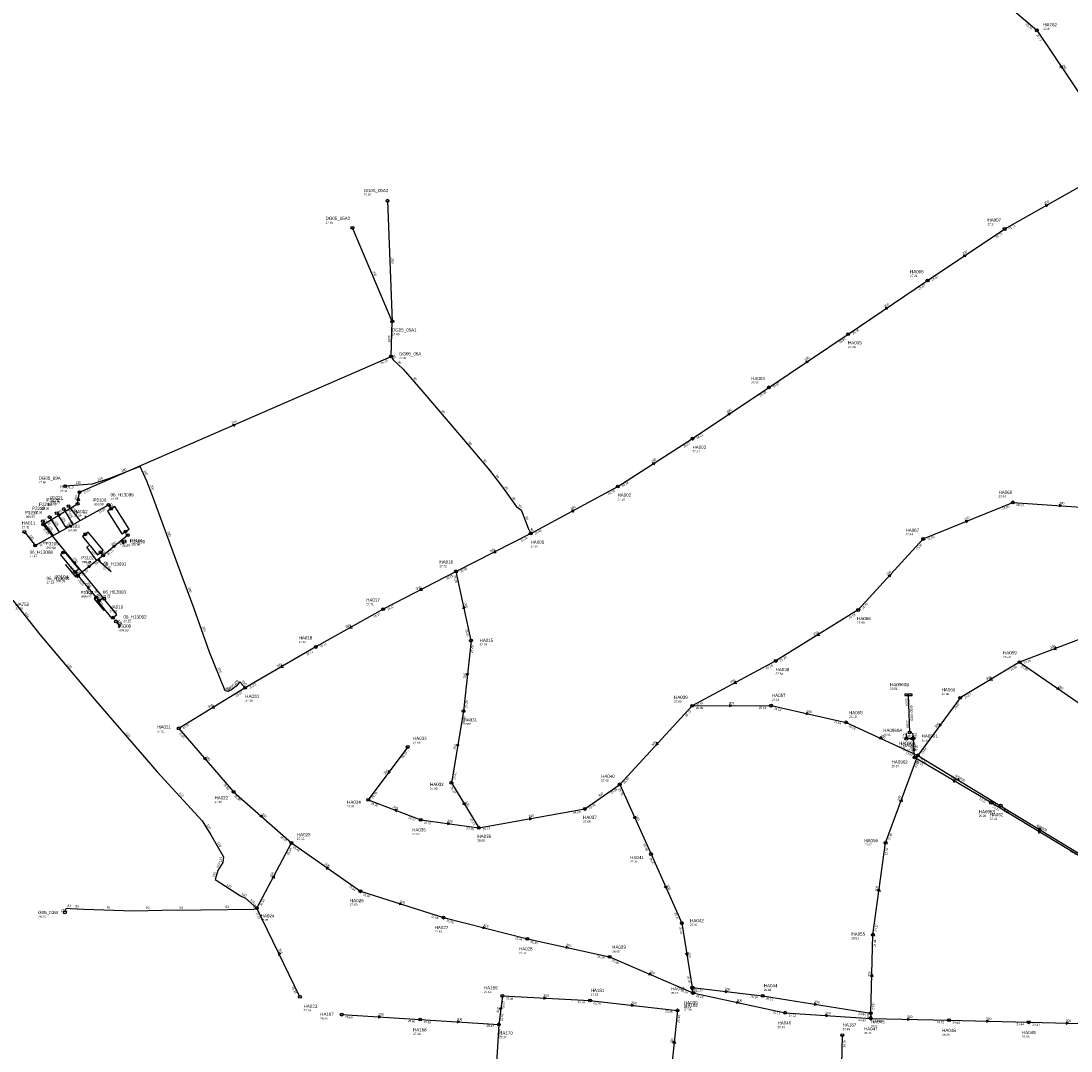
# Model space of a CAD drawing. Header units: metres. Extents: x 179992 to 198392, y 351761 to 369438.
# Tile 103 of 194: x 193914 to 194499, y 360953 to 361528. Entities that reach past the tile are written whole.
import ezdxf

# ---------------------------------------------------------------- set-up
doc = ezdxf.new("R2010")
doc.units = ezdxf.units.M

msp = doc.modelspace()

# ---------------------------------------------------------------- linework, layer by layer
at = {"layer": 'B-WE-RI-GWA-POMPPUT'}
msp.add_circle((194119.92, 361340.58), 0.8, dxfattribs=at)
at = {"layer": 'B-WE-RI-GWA-RIOOLLEIDING', "linetype": 'Continuous'}
for points in [[(194441.42, 361555.37), (194479.92, 361522.42)], [(194479.92, 361522.42), (194508.3, 361480.08)], [(193946.25, 361264.87), (194119.92, 361340.58)], [(193945.22, 361258.44), (193946.25, 361264.87)], [(193926.01, 361246.9), (193945.22, 361258.44)], [(193959.98, 361205.52), (193926.01, 361246.9)]]:
    msp.add_lwpolyline(points, dxfattribs=at)
at = {"layer": 'B-WE-RI-GWA-RIOOLLEIDING_BETON_1000', "linetype": 'Continuous'}
msp.add_lwpolyline([(194119.92, 361340.58), (194120.634, 361360.145)], dxfattribs=at)
at = {"layer": 'B-WE-RI-GWA-RIOOLLEIDING_BETON_300', "linetype": 'Continuous'}
for points in [[(194462.02, 361411.65), (194510.11, 361438.9)], [(194117.963, 361427.392), (194120.634, 361360.145)], [(194120.634, 361360.145), (194098.365, 361412.273)], [(194419.04, 361382.93), (194462.02, 361411.65)], [(194374.71, 361353.02), (194419.04, 361382.93)], [(194330.49, 361323.34), (194374.71, 361353.02)], [(194287.96, 361294.78), (194330.49, 361323.34)], [(194246.33, 361268.09), (194287.96, 361294.78)], [(194197.75, 361241.86), (194246.33, 361268.09)], [(194416.58, 361238.82), (194466.49, 361259.21)], [(194466.49, 361259.21), (194520.95, 361255.5)], [(194197.75, 361241.86), (194156.18, 361220.75)], [(194380.38, 361199.21), (194416.58, 361238.82)], [(194156.18, 361220.75), (194115.54, 361199.64)], [(194164.49, 361182.16), (194156.18, 361220.75)], [(194115.54, 361199.64), (194077.98, 361178.61)], [(194380.38, 361199.21), (194334.37, 361170.81)], [(194508.36, 361184.69), (194470.32, 361170.09)], [(194164.49, 361182.16), (194160.33, 361142.75)], [(194077.98, 361178.61), (194038.6, 361155.84)], [(194334.37, 361170.81), (194287.78, 361145.79)], [(194470.32, 361170.09), (194437.19, 361150.21)], [(194470.32, 361170.09), (194514.77, 361139.45)], [(194038.6, 361155.84), (194001.57, 361133.19)], [(194437.19, 361150.21), (194413.56, 361118.13)], [(194287.78, 361145.79), (194247.39, 361101.98)], [(194287.78, 361145.79), (194331.72, 361145.89)], [(194331.72, 361145.89), (194373.65, 361136.54)], [(194160.33, 361142.75), (194153.58, 361102.89)], [(194001.57, 361133.19), (194032.16, 361097.85)], [(194373.65, 361136.54), (194413.56, 361118.13)], [(194129.23, 361122.86), (194107.24, 361093.37)], [(194395.59, 361069.41), (194413.56, 361118.13)], [(194153.58, 361102.89), (194168.83, 361077.78)], [(194032.16, 361097.85), (194064.42, 361069.32)], [(194227.97, 361088.29), (194247.39, 361101.98)], [(194247.39, 361101.98), (194264.86, 361063.14)], [(194107.24, 361093.37), (194136.47, 361082.2)], [(194168.83, 361077.78), (194227.97, 361088.29)], [(194136.47, 361082.2), (194168.83, 361077.78)], [(194045.11, 361032.95), (194064.42, 361069.32)], [(194064.42, 361069.32), (194102.81, 361042.37)], [(194388.55, 361018.12), (194395.59, 361069.41)], [(194264.86, 361063.14), (194282.03, 361024.63)], [(194102.81, 361042.37), (194149.15, 361027.69)], [(194069.14, 360983.54), (194045.11, 361032.95)], [(194149.15, 361027.69), (194195.94, 361015.85)], [(194282.03, 361024.63), (194287.84, 360988.65)], [(194195.94, 361015.85), (194241.73, 361005.79)], [(194387.37, 360974.36), (194388.55, 361018.12)], [(194241.73, 361005.79), (194288.23, 360985.68)], [(194287.84, 360988.65), (194288.23, 360985.68)], [(194287.84, 360988.65), (194327.02, 360984.06)], [(194288.23, 360985.68), (194339.65, 360974.63)], [(194181.97, 360983.99), (194180.03, 360968.17)], [(194181.97, 360983.99), (194230.8, 360981.46)], [(194230.8, 360981.46), (194279.61, 360975.96)], [(194327.02, 360984.06), (194387.37, 360974.36)], [(194279.61, 360975.96), (194276.14, 360942.05)], [(194339.65, 360974.63), (194387.36, 360971.38)], [(194387.37, 360974.36), (194387.36, 360971.38)], [(194092.43, 360973.61), (194136.13, 360970.87)], [(194136.13, 360970.87), (194180.03, 360968.17)], [(194180.03, 360968.17), (194177.86, 360931.33)], [(194387.36, 360971.38), (194430.89, 360970.5)], [(194430.89, 360970.5), (194475.39, 360969.31)], [(194475.39, 360969.31), (194519.79, 360968.32)], [(194371.47, 360962.15), (194370.86, 360936.99)]]:
    msp.add_lwpolyline(points, dxfattribs=at)
at = {"layer": 'B-WE-RI-GWA-RIOOLLEIDING_BETON_600', "linetype": 'Continuous'}
for points in [[(194413.56, 361118.13), (194459.74, 361090.1)], [(194459.74, 361090.1), (194504.93, 361062.53)]]:
    msp.add_lwpolyline(points, dxfattribs=at)
at = {"layer": 'B-WE-RI-GWA-RIOOLPUT_INSPECTIEPUT'}
for centre in [(194479.92, 361522.42), (194117.96, 361427.39), (194098.36, 361412.27), (194462.02, 361411.65), (194419.04, 361382.93), (194120.63, 361360.15), (194374.71, 361353.02), (194330.49, 361323.34), (194287.96, 361294.78), (194246.33, 361268.09), (193946.25, 361264.87), (193945.22, 361258.44), (194466.49, 361259.21), (193926.01, 361246.9), (194416.58, 361238.82), (194156.18, 361220.75), (193959.98, 361205.52), (194115.54, 361199.64), (194380.38, 361199.21), (194077.98, 361178.61), (194164.49, 361182.16), (194334.37, 361170.81), (194470.32, 361170.09), (194038.6, 361155.84), (194437.19, 361150.21), (194287.78, 361145.79), (194331.72, 361145.89), (194160.33, 361142.75), (194001.57, 361133.19), (194373.65, 361136.54), (194129.23, 361122.86), (194413.56, 361118.13), (194153.58, 361102.89), (194247.39, 361101.98), (194032.16, 361097.85), (194107.24, 361093.37), (194227.97, 361088.29), (194459.74, 361090.1), (194136.47, 361082.2), (194168.83, 361077.78), (194064.42, 361069.32), (194395.59, 361069.41), (194264.86, 361063.14), (194102.81, 361042.37), (194149.15, 361027.69), (194282.03, 361024.63), (194195.94, 361015.85), (194388.55, 361018.12), (194241.73, 361005.79), (194287.84, 360988.65), (194288.23, 360985.68), (194069.14, 360983.54), (194181.97, 360983.99), (194230.8, 360981.46), (194327.02, 360984.06), (194092.43, 360973.61), (194279.61, 360975.96), (194339.65, 360974.63), (194387.37, 360974.36), (194136.13, 360970.87), (194180.03, 360968.17), (194387.36, 360971.38), (194430.89, 360970.5), (194475.39, 360969.31), (194371.47, 360962.15)]:
    msp.add_circle(centre, 0.8, dxfattribs=at)
at = {"layer": 'B-WE-RI-GWA_STROMINGSRICHTING'}
for points in [[(194493.91, 361502.85), (194494.11, 361501.25), (194492.71, 361502.05)], [(194484.46, 361425.19), (194486.07, 361425.28), (194485.17, 361423.94)], [(194438.93, 361397.09), (194440.53, 361397.29), (194439.73, 361395.89)], [(194395.28, 361367.77), (194396.88, 361367.97), (194396.08, 361366.57)], [(194351, 361337.98), (194352.6, 361338.18), (194351.81, 361336.78)], [(194307.63, 361308.85), (194309.22, 361309.06), (194308.43, 361307.66)], [(194031.48, 361302.81), (194033.09, 361302.72), (194032.05, 361301.49)], [(194265.54, 361281.26), (194267.14, 361281.44), (194266.32, 361280.05)], [(193944.72, 361260.24), (193945.73, 361261.66), (193946.26, 361259.99)], [(194220.43, 361254.92), (194222.04, 361254.97), (194221.11, 361253.66)], [(194492.33, 361258.17), (194493.72, 361257.35), (194492.23, 361256.73)], [(193934.01, 361252.55), (193935.61, 361252.67), (193934.75, 361251.31)], [(194439.93, 361249.14), (194441.53, 361249.02), (194440.47, 361247.8)], [(194177.92, 361232.6), (194176.96, 361231.3), (194178.57, 361231.32)], [(193944.47, 361225.55), (193942.99, 361226.21), (193943.35, 361224.64)], [(194396.98, 361218.44), (194398.48, 361219.02), (194398.04, 361217.47)], [(194136.81, 361211.5), (194135.86, 361210.2), (194137.47, 361210.22)], [(194161.34, 361200.2), (194160.33, 361201.45), (194159.93, 361199.9)], [(194097.66, 361190.46), (194096.76, 361189.12), (194098.37, 361189.2)], [(194358.22, 361186.38), (194357.38, 361185.01), (194358.98, 361185.15)], [(194490.43, 361178.58), (194489.34, 361177.39), (194490.94, 361177.23)], [(194059.18, 361168.57), (194058.29, 361167.22), (194059.9, 361167.32)], [(194161.85, 361163.96), (194162.41, 361162.45), (194163.28, 361163.81)], [(194454.62, 361161.51), (194453.76, 361160.15), (194455.36, 361160.27)], [(194312, 361159.62), (194311.08, 361158.3), (194312.68, 361158.35)], [(194491.77, 361156.18), (194492.54, 361154.77), (194490.95, 361154.99)], [(194020.94, 361145.88), (194020.09, 361144.52), (194021.69, 361144.65)], [(194308.31, 361146.56), (194309.75, 361145.84), (194308.31, 361145.12)], [(194351.44, 361142.23), (194352.68, 361141.21), (194351.12, 361140.83)], [(194425.65, 361135.76), (194425.38, 361134.17), (194426.81, 361134.9)], [(194392.6, 361128.59), (194393.6, 361127.33), (194392, 361127.28)], [(194156.49, 361124.36), (194156.95, 361122.82), (194157.91, 361124.12)], [(194268.03, 361125.43), (194267.59, 361123.89), (194269.09, 361124.46)], [(194016.47, 361117.08), (194016.86, 361115.52), (194015.38, 361116.14)], [(194118.52, 361109.7), (194118.23, 361108.11), (194119.67, 361108.84)], [(194435.79, 361105.48), (194436.65, 361104.11), (194435.05, 361104.25)], [(194161.07, 361091.94), (194161.2, 361090.34), (194159.84, 361091.19)], [(194403.4, 361092.67), (194404.58, 361093.77), (194404.75, 361092.17)], [(194047.69, 361085.08), (194048.29, 361083.58), (194046.73, 361084)], [(194123.46, 361087.94), (194121.85, 361087.79), (194122.94, 361086.6)], [(194151.32, 361080.9), (194152.65, 361079.99), (194151.13, 361079.47)], [(194196.86, 361083.49), (194198.4, 361083.04), (194197.11, 361082.07)], [(194256.19, 361084.17), (194256.12, 361082.56), (194254.88, 361083.58)], [(194481.48, 361077.68), (194482.33, 361076.32), (194480.73, 361076.45)], [(194085.21, 361055.61), (194083.61, 361055.84), (194084.38, 361054.43)], [(194053.45, 361050.2), (194054.77, 361051.14), (194054.73, 361049.53)], [(194273.52, 361045.49), (194273.45, 361043.89), (194272.2, 361044.91)], [(194391.16, 361042.44), (194392.07, 361043.77), (194392.59, 361042.24)], [(194124.82, 361036.15), (194125.98, 361035.03), (194124.39, 361034.78)], [(194171.33, 361022.82), (194172.54, 361021.77), (194170.97, 361021.43)], [(194217.58, 361011.83), (194218.84, 361010.82), (194217.27, 361010.43)], [(194058.4, 361007.26), (194057.12, 361008.24), (194057.11, 361006.64)], [(194285.42, 361008.18), (194284.93, 361006.64), (194283.99, 361007.95)], [(194263.94, 360996.97), (194264.98, 360995.73), (194263.37, 360995.65)], [(194387.2, 360994.82), (194387.96, 360996.24), (194388.64, 360994.78)], [(194288.61, 360988.81), (194288.04, 360987.17), (194287.06, 360988.61)], [(194306.08, 360987.24), (194307.43, 360986.35), (194305.92, 360985.81)], [(194204.98, 360983.52), (194206.39, 360982.72), (194204.91, 360982.08)], [(194312.68, 360981.16), (194313.94, 360980.16), (194312.38, 360979.75)], [(194355.89, 360980.15), (194357.2, 360979.21), (194355.66, 360978.73)], [(194180.46, 360977.6), (194181, 360976.08), (194181.89, 360977.42)], [(194253.85, 360979.59), (194255.2, 360978.71), (194253.69, 360978.16)], [(194112.89, 360973.05), (194114.28, 360972.24), (194112.8, 360971.61)], [(194156.69, 360970.33), (194158.08, 360969.52), (194156.6, 360968.89)], [(194362.12, 360973.82), (194363.51, 360973.01), (194362.02, 360972.38)], [(194386.58, 360971.31), (194387.36, 360972.87), (194388.14, 360971.31)], [(194407.7, 360971.69), (194409.12, 360970.94), (194407.67, 360970.25)], [(194451.72, 360970.66), (194453.14, 360969.91), (194451.68, 360969.22)], [(194496.17, 360969.57), (194497.59, 360968.82), (194496.13, 360968.13)], [(194277.01, 360957.65), (194277.88, 360959.01), (194278.44, 360957.5)]]:
    msp.add_lwpolyline(points, dxfattribs=at)
at = {"layer": 'B-WE-RI-HWA-KOLKAANSLUITLEIDING_PVC_125', "linetype": 'Continuous'}
for points in [[(193949.786, 361250.891), (193949.373, 361251.736)], [(193939.759, 361245.258), (193938.903, 361245.744)], [(193969.485, 361238.19), (193970.671, 361236.161), (193971.304, 361236.442)], [(193969.941, 361238.579), (193970.7, 361236.764), (193970.901, 361236.931)], [(193955.986, 361226.88), (193950.403, 361234.194), (193951.363, 361234.988)], [(193956.456, 361227.253), (193963.968, 361220.759)], [(193956.848, 361227.564), (193957.48, 361226.87), (193957.848, 361227.174)], [(193938.782, 361224.595), (193938.476, 361224.343), (193943.989, 361217.622), (193945.366, 361218.505)], [(193945.366, 361218.505), (193944.731, 361217.644), (193945.24, 361217.09)], [(193955.586, 361206.242), (193954.379, 361205.347), (193959.733, 361198.867), (193959.944, 361199.041)], [(193966.648, 361192.825), (193969.013, 361189.928), (193968.173, 361189.232)], [(193966.648, 361192.825), (193968.36, 361190.286), (193967.739, 361189.757)]]:
    msp.add_lwpolyline(points, dxfattribs=at)
at = {"layer": 'B-WE-RI-HWA-PERCEELAANSLUITLEIDING_PVC_125', "linetype": 'Continuous'}
for points in [[(193937.49, 361255.511), (193942.63, 361246.873)], [(193940.125, 361257.079), (193946.478, 361249.019)], [(193929.618, 361250.994), (193934.959, 361242.572)], [(193933.539, 361253.221), (193938.886, 361244.77)], [(193925.823, 361248.736), (193926.668, 361247.229), (193931.556, 361240.667)], [(193915.552, 361242.75), (193921.558, 361235.148)]]:
    msp.add_lwpolyline(points, dxfattribs=at)
at = {"layer": 'B-WE-RI-HWA-RIOOLLEIDING_PVC_125', "linetype": 'Continuous'}
for points in [[(193962.409, 361257.871), (193963.851, 361255.591)], [(193959.457, 361229.649), (193958.057, 361231.367)], [(193945.366, 361218.505), (193943.833, 361220.415)], [(193955.586, 361206.242), (193957.12, 361204.369)]]:
    msp.add_lwpolyline(points, dxfattribs=at)
at = {"layer": 'B-WE-RI-HWA-RIOOLLEIDING_PVC_250', "linetype": 'Continuous'}
for points in [[(193921.558, 361235.148), (193962.409, 361257.871)], [(193973.157, 361240.919), (193959.457, 361229.649)], [(193959.457, 361229.649), (193945.366, 361218.505)], [(193945.366, 361218.505), (193955.586, 361206.242)], [(194506.486, 361060.246), (194454.315, 361091.777)]]:
    msp.add_lwpolyline(points, dxfattribs=at)
at = {"layer": 'B-WE-RI-HWA-RIOOLLEIDING_PVC_315', "linetype": 'Continuous'}
for points in [[(194407.207, 361127.397), (194407.332, 361130.449)], [(194411.099, 361127.514), (194407.207, 361127.397)], [(194411.099, 361127.514), (194410.807, 361130.541)], [(194411.695, 361116.936), (194411.099, 361127.514)], [(194454.315, 361091.777), (194411.695, 361116.936)]]:
    msp.add_lwpolyline(points, dxfattribs=at)
at = {"layer": 'B-WE-RI-HWA-RIOOLPUT_INSPECTIEPUT'}
for centre in [(193937.49, 361255.51), (193940.12, 361257.08), (193962.41, 361257.87), (193925.82, 361248.74), (193929.62, 361250.99), (193933.54, 361253.22), (193915.55, 361242.75), (193973.16, 361240.92), (193921.56, 361235.15), (193958.06, 361231.37), (193959.46, 361229.65), (193943.83, 361220.41), (193945.37, 361218.51), (193955.59, 361206.24), (193966.65, 361192.83), (194407.21, 361127.4), (194409.04, 361130.9), (194411.1, 361127.51), (194411.7, 361116.94), (194454.32, 361091.78)]:
    msp.add_circle(centre, 0.8, dxfattribs=at)
at = {"layer": 'B-WE-RI-HWA_STROMINGSRICHTING'}
for points in [[(193962.96, 361258.47), (193963.13, 361256.73), (193961.64, 361257.63)], [(193940.38, 361246.44), (193941.98, 361246.51), (193941.08, 361245.18)], [(193964.74, 361234.93), (193966.31, 361235.28), (193965.65, 361233.81)], [(193950.84, 361223.75), (193952.41, 361224.08), (193951.73, 361222.62)], [(193951.95, 361211.73), (193950.48, 361212.37), (193950.84, 361210.81)], [(194406.43, 361127.4), (194407.27, 361128.92), (194407.99, 361127.33)], [(194410.69, 361128.28), (194409.15, 361127.46), (194410.74, 361126.72)], [(194411.88, 361127.55), (194410.95, 361129.03), (194410.33, 361127.4)], [(194412.2, 361120.83), (194411.4, 361122.22), (194410.76, 361120.75)], [(194434.61, 361104.24), (194433.01, 361104.36), (194433.88, 361103)], [(194482.01, 361075.88), (194480.4, 361076.01), (194481.26, 361074.65)]]:
    msp.add_lwpolyline(points, dxfattribs=at)
at = {"layer": 'B-WE-RI-PERSLEIDING-POMPPUT'}
for centre in [(193938.23, 361268.25), (193938.12, 361030.63)]:
    msp.add_circle(centre, 0.8, dxfattribs=at)
at = {"layer": 'B-WE-RI-PERSLEIDING-RIOOLPUT_INSPECTIEPUT'}
for centre in [(194197.75, 361241.86), (194045.11, 361032.95)]:
    msp.add_circle(centre, 0.8, dxfattribs=at)
at = {"layer": 'B-WE-RI-PERSLEIDING_PE_90', "linetype": 'Continuous'}
msp.add_lwpolyline([(194119.92, 361340.58), (194121.1, 361338.73), (194126.66, 361333.51), (194137.73, 361320.82), (194158.24, 361296.74), (194167.56, 361285.63), (194174.82, 361277.15), (194181.52, 361268.44), (194184.55, 361264.31), (194189.83, 361256.66), (194192.41, 361255), (194196.37, 361244.87), (194197.75, 361241.86)], dxfattribs=at)
at = {"layer": 'B-WE-RI-PERSLEIDING_PP_110', "linetype": 'Continuous'}
msp.add_lwpolyline([(193895.97, 361209.36), (193908.14, 361205.804), (193924.052, 361185.529), (193955.363, 361148.572), (193989.497, 361109.048), (194014.648, 361081.587), (194019.525, 361073.888), (194026.454, 361061.569), (194026.197, 361058.489), (194023.374, 361053.869), (194021.834, 361048.993), (194035.95, 361039.754), (194038.773, 361038.47), (194045.11, 361032.95)], dxfattribs=at)
at = {"layer": 'B-WE-RI-PERSLEIDING_PP_200', "linetype": 'Continuous'}
msp.add_lwpolyline([(194038.6, 361155.84), (194035.693, 361159.094), (194033.64, 361156.784), (194030.817, 361154.475), (194029.021, 361153.705), (194027.481, 361154.218), (194018.755, 361175.776), (194010.029, 361200.414), (194002.843, 361219.406), (193986.931, 361262.779), (193983.851, 361270.992), (193980.001, 361279.205), (193963.062, 361272.532), (193953.31, 361269.452), (193938.23, 361268.25)], dxfattribs=at)
at = {"layer": 'B-WE-RI-PERSLEIDING_PP_63', "linetype": 'Continuous'}
msp.add_lwpolyline([(193938.12, 361030.63), (193938.369, 361032.193), (193938.922, 361032.747), (193939.689, 361032.917), (193941.308, 361032.832), (193948.59, 361032.448), (193976.31, 361031.536), (193992.302, 361031.815), (194013.93, 361032.081), (194043.368, 361032.457), (194045.11, 361032.95)], dxfattribs=at)
at = {"layer": 'B-WE-RI-SWA-RIOOLLEIDING_PE_1800', "linetype": 'Continuous'}
msp.add_lwpolyline([(194409.038, 361130.9), (194408.334, 361151.929)], dxfattribs=at)
at = {"layer": 'B-WE-RI-SWA-RIOOLLEIDING_PVC_1500', "linetype": 'Continuous'}
for points in [[(193961.825, 361254.273), (193969.871, 361241.614), (193973.922, 361244.189), (193965.876, 361256.848), (193961.825, 361254.273)], [(193959.374, 361232.483), (193951.003, 361242.689), (193947.91, 361240.153), (193956.281, 361229.946), (193959.374, 361232.483)], [(193943.581, 361220.209), (193945.904, 361222.107), (193937.932, 361231.865), (193935.609, 361229.967), (193943.581, 361220.209)], [(193956.672, 361203.675), (193964.301, 361194.412), (193967.08, 361196.701), (193959.451, 361205.964), (193956.672, 361203.675)]]:
    msp.add_lwpolyline(points, dxfattribs=at)
at = {"layer": 'B-WE-RI-SWA-RIOOLPUT_INSPECTIEPUT', "linetype": 'Continuous'}
msp.add_lwpolyline([(194410.347, 361151.556), (194410.333, 361152.355), (194406.333, 361152.286), (194406.347, 361151.486), (194410.347, 361151.556)], dxfattribs=at)
at = {"layer": 'B-WE-RI-SWA-RIOOLPUT_INSPECTIEPUT'}
for centre in [(193963.85, 361255.59), (193971.9, 361242.9), (193949.46, 361241.42), (193937.16, 361231.23), (193957.12, 361204.37), (193964.88, 361194.9)]:
    msp.add_circle(centre, 0.8, dxfattribs=at)

# ---------------------------------------------------------------- texts
at = {"layer": 'B-WE-RI-GWA_AFM'}
for s, rotation, p in [('250', -56.17, (194493.88, 361502.97)), ('300', 29.54, (194484.32, 361425.18)), ('300', -87.73, (194120.01, 361395.37)), ('300', 33.75, (194438.8, 361397.05)), ('300', -66.87, (194109.61, 361387.96)), ('300', 34.01, (194395.14, 361367.74)), ('1000', 87.91, (194119.42, 361348.31)), ('300', 33.87, (194350.86, 361337.96)), ('300', 33.88, (194307.49, 361308.84)), ('200', 23.55, (194031.33, 361302.81)), ('300', 32.66, (194265.41, 361281.25)), ('200', 80.9, (193944.71, 361260.25)), ('200', 30.99, (193933.86, 361252.51)), ('300', 28.37, (194220.3, 361254.91)), ('300', -3.9, (194492.21, 361258.22)), ('300', 22.22, (194439.8, 361249.13)), ('300', 26.92, (194175.22, 361231.29)), ('200', -50.62, (193942.62, 361227.93)), ('300', 47.58, (194396.86, 361218.37)), ('300', 27.45, (194134.11, 361210.16)), ('300', -77.85, (194160.76, 361203.16)), ('300', 29.24, (194095.03, 361189.06)), ('300', 31.69, (194355.64, 361184.85)), ('300', 21, (194487.61, 361177.54)), ('300', 30.04, (194056.56, 361167.11)), ('300', 83.97, (194161.47, 361160.99)), ('300', 30.97, (194452, 361160.01)), ('300', 28.24, (194309.33, 361158.25)), ('300', -34.58, (194491.71, 361156.3)), ('300', 31.45, (194018.34, 361144.35)), ('300', 0.13, (194308.19, 361146.62)), ('300', -12.57, (194351.34, 361142.32)), ('300', 53.62, (194423.83, 361133.37)), ('300', 47.33, (194265.94, 361123.25)), ('300', -24.76, (194392.51, 361128.71)), ('300', 80.39, (194155.92, 361121.41)), ('300', -49.12, (194016.43, 361117.23)), ('300', 53.29, (194116.67, 361107.34)), ('400/600', -31.26, (194433.95, 361106.67)), ('300', 35.18, (194235.96, 361094.86)), ('300', -58.73, (194161.06, 361092.09)), ('300', 69.75, (194403.3, 361092.58)), ('300', -41.49, (194047.64, 361085.21)), ('300', -20.91, (194120.68, 361089.07)), ('300', 10.08, (194196.74, 361083.52)), ('300', -7.78, (194151.21, 361080.99)), ('300', -65.78, (194256.2, 361084.32)), ('400/600', -31.39, (194479.62, 361078.88)), ('300', -35.07, (194082.78, 361057.39)), ('300', 62.03, (194053.34, 361050.12)), ('300', -65.97, (194273.51, 361045.63)), ('300', 82.18, (194391.07, 361042.32)), ('300', -17.58, (194124.74, 361036.24)), ('300', -14.2, (194171.22, 361022.91)), ('300', -64.06, (194057.14, 361010)), ('300', -12.39, (194217.46, 361011.92)), ('300', -80.83, (194285.46, 361008.28)), ('300', -23.39, (194263.86, 360997.09)), ('300', 88.46, (194387.13, 360994.71)), ('300', -82.52, (194288.6, 360988.79)), ('300', -6.68, (194305.98, 360987.31)), ('300', -2.97, (194204.87, 360983.59)), ('300', -6.43, (194253.74, 360979.68)), ('300', -12.13, (194312.57, 360981.23)), ('300', -9.13, (194355.76, 360980.24)), ('300', -3.59, (194112.77, 360973.12)), ('300', 83.01, (194180.04, 360974.63)), ('300', -3.9, (194361.99, 360973.87)), ('300', 89.81, (194386.58, 360971.32)), ('300', -3.52, (194156.56, 360970.4)), ('300', -1.16, (194407.58, 360971.75)), ('300', -1.53, (194451.6, 360970.72)), ('300', -1.28, (194496.05, 360969.62)), ('300', 84.16, (194276.94, 360957.52))]:
    msp.add_text(s, height=1.3, rotation=rotation, dxfattribs=at).set_placement(p)
at = {"layer": 'B-WE-RI-GWA_BOB'}
for s, rotation, p in [('25.70', -40.56, (194473.58, 361525.47)), ('25.72', -56.17, (194479.54, 361519.76)), ('25.71', 29.54, (194464.65, 361411.07)), ('25.70', 33.75, (194457.37, 361406.38)), ('25.87', 33.75, (194421.7, 361382.54)), ('25.87', 34.01, (194414.41, 361377.63)), ('25.94', 34.01, (194377.37, 361352.65)), ('25.94', 33.87, (194370.07, 361347.74)), ('25.10', 23.55, (194114.41, 361336.21)), ('26.07', 33.87, (194333.15, 361322.96)), ('26.09', 33.88, (194325.85, 361318.05)), ('26.21', 33.88, (194290.62, 361294.4)), ('26.22', 32.66, (194283.21, 361289.59)), ('26.09', 23.55, (193948.8, 361264.02)), ('26.34', 32.66, (194248.99, 361267.65)), ('26.35', 28.37, (194241.2, 361263.28)), ('26.22', 30.99, (193940.32, 361253.4)), ('26.25', 22.22, (194460.88, 361254.97)), ('26.24', -3.9, (194468.36, 361257.28)), ('26.23', 30.99, (193928.65, 361246.39)), ('26.23', -50.62, (193925.89, 361244.21)), ('26.43', 28.37, (194200.37, 361241.23)), ('26.39', 26.92, (194192.5, 361237.18)), ('26.50', 22.22, (194419.11, 361237.91)), ('26.50', 47.58, (194413.32, 361232.59)), ('26.30', 26.92, (194158.78, 361220.05)), ('26.25', 27.45, (194150.98, 361216.02)), ('26.28', -77.85, (194154.84, 361218.42)), ('26.47', -50.62, (193954.27, 361209.63)), ('26.70', 47.58, (194383.06, 361199.47)), ('26.19', 29.24, (194110.49, 361194.75)), ('26.17', 27.45, (194118.14, 361198.96)), ('26.68', 31.69, (194375.54, 361194.11)), ('26.40', -77.85, (194161.3, 361188.43)), ('26.11', 29.24, (194080.6, 361178.02)), ('26.40', 83.97, (194165.57, 361175.21)), ('26.11', 30.04, (194072.99, 361173.65)), ('26.38', 31.69, (194337.02, 361170.33)), ('26.39', 28.24, (194329.23, 361166.01)), ('23.96', 30.97, (194465.42, 361165.05)), ('23.60', -34.58, (194470.95, 361167.47)), ('23.59', 21, (194472.83, 361169.13)), ('26.07', 30.04, (194041.23, 361155.28)), ('26.07', 31.45, (194033.74, 361150.76)), ('23.87', 30.97, (194439.83, 361149.7)), ('26.30', 83.97, (194162.33, 361144.55)), ('26.09', 0.13, (194289.78, 361143.99)), ('26.16', 28.24, (194290.39, 361145.15)), ('25.64', 0.13, (194324.92, 361144.07)), ('24.69', -12.57, (194333.28, 361143.7)), ('23.87', 53.62, (194434.61, 361143.67)), ('26.30', 80.39, (194160.97, 361135.74)), ('26.22', 47.33, (194284.49, 361139.57)), ('25.95', 31.45, (194004.22, 361132.7)), ('24.15', -12.57, (194366.62, 361136.26)), ('24.18', -24.76, (194374.71, 361134.07)), ('25.95', -49.12, (194001.52, 361130.5)), ('23.64', -24.76, (194406.63, 361119.34)), ('23.64', 53.62, (194416.2, 361118.67)), ('26.29', 53.29, (194126.61, 361116.33)), ('23.65', 69.75, (194412.9, 361111.13)), ('23.64', -31.26, (194414.34, 361115.55)), ('26.21', 80.39, (194155.69, 361104.56)), ('25.94', 47.33, (194250.07, 361102.23)), ('25.82', -49.12, (194026.35, 361101.81)), ('26.28', 53.29, (194109.88, 361093.9)), ('26.22', -58.73, (194153.08, 361100.25)), ('25.96', 35.18, (194242.87, 361096.59)), ('25.96', -65.78, (194246.57, 361099.42)), ('25.85', -41.49, (194032.47, 361095.18)), ('26.26', -20.91, (194108.47, 361090.97)), ('25.96', 35.18, (194230.64, 361087.97)), ('23.52', -31.26, (194452.99, 361092.09)), ('25.98', 10.08, (194221.59, 361085.33)), ('23.52', -31.39, (194460.51, 361087.52)), ('26.27', -20.91, (194129.48, 361082.95)), ('26.27', -7.78, (194138.21, 361080.15)), ('26.17', -58.73, (194163.76, 361082.66)), ('26.16', -7.78, (194161.85, 361076.92)), ('26.17', 10.08, (194171.11, 361076.36)), ('23.90', 69.75, (194397.97, 361070.66)), ('25.47', -41.49, (194058.13, 361072.48)), ('25.46', -35.07, (194065.02, 361066.7)), ('25.68', -65.78, (194260.43, 361068.6)), ('25.94', 62.03, (194062.82, 361062.47)), ('23.90', 82.18, (194396.45, 361062.43)), ('23.37', -31.39, (194498.19, 361064.53)), ('25.67', -65.97, (194264.03, 361060.58)), ('25.64', -35.07, (194096.21, 361044.8)), ('25.65', -17.58, (194104.17, 361040.05)), ('26.15', 62.03, (194047.64, 361033.87)), ('26.15', -64.06, (194044.37, 361030.36)), ('25.56', -17.58, (194142.12, 361028.03)), ('25.56', -14.2, (194150.65, 361025.45)), ('25.47', -65.97, (194277.62, 361030.11)), ('25.44', -80.83, (194280.57, 361022.37)), ('24.17', 82.18, (194390.61, 361019.86)), ('25.44', -14.2, (194188.91, 361015.77)), ('24.34', 88.46, (194390.17, 361011.27)), ('25.45', -12.39, (194197.51, 361013.66)), ('25.30', -12.39, (194234.7, 361005.49)), ('25.30', -23.39, (194242.85, 361003.34)), ('25.29', -80.83, (194284.98, 360995.08)), ('26.23', -64.06, (194064.55, 360988.87)), ('25.24', -23.39, (194281.27, 360986.73)), ('25.27', -6.68, (194289.62, 360986.63)), ('25.87', 83.01, (194182.93, 360977.02)), ('25.88', -2.97, (194183.87, 360982.09)), ('25.76', -2.97, (194223.92, 360980.01)), ('25.76', -6.43, (194232.59, 360979.45)), ('25.19', -12.13, (194289.81, 360983.5)), ('25.14', -6.68, (194320.06, 360983.06)), ('25.14', -9.13, (194328.71, 360981.97)), ('24.87', 88.46, (194389.22, 360976.31)), ('25.83', 83.01, (194182.06, 360969.94)), ('25.45', -6.43, (194272.65, 360974.93)), ('25.13', -12.13, (194332.62, 360974.3)), ('25.12', -3.9, (194341.52, 360972.7)), ('24.94', -9.13, (194380.37, 360973.66)), ('25.68', -3.59, (194094.31, 360971.69)), ('25.60', -3.59, (194129.23, 360969.5)), ('25.59', -3.52, (194138.02, 360968.95)), ('25.44', 84.16, (194280.71, 360969.01)), ('24.89', -3.9, (194380.45, 360970.05)), ('24.89', -1.16, (194389.32, 360969.54)), ('24.72', -1.16, (194424.06, 360968.84)), ('24.68', -1.53, (194432.84, 360968.65)), ('24.44', -1.53, (194468.54, 360967.69)), ('24.43', -1.28, (194477.35, 360967.47)), ('25.47', -3.52, (194173.13, 360966.79)), ('25.47', 86.63, (194181.43, 360961.28)), ('25.05', 88.61, (194373.1, 360955.31))]:
    msp.add_text(s, height=1.2, rotation=rotation, dxfattribs=at).set_placement(p)
at = {"layer": 'B-WE-RI-GWA_PUTDEKSELNIVEAU'}
for s, p in [('26.84', (194483.54, 361522.63)), ('27.65', (194104.75, 361430.15)), ('27.65', (194083.45, 361414.62)), ('27.14', (194452.35, 361413.72)), ('27.21', (194409.23, 361384.92)), ('27.65', (194120.47, 361352.41)), ('27.26', (194374.71, 361345.28)), ('27.41', (194124.49, 361339.12)), ('27.39', (194320.68, 361325.33)), ('27.51', (194287.96, 361287.04)), ('27.68', (193935.32, 361264.95)), ('27.58', (194246.16, 361260.35)), ('27.84', (194458.54, 361261.91)), ('27.39', (193943.19, 361251.15)), ('27.42', (193914.08, 361244.79)), ('27.84', (194406.7, 361240.76)), ('27.72', (194146.88, 361223.02)), ('27.71', (194106.09, 361201.84)), ('27.50', (193910.54, 361199.41)), ('27.09', (193963, 361197.95)), ('27.90', (194379.71, 361191.52)), ('27.67', (194068.45, 361180.77)), ('27.74', (194169.29, 361179.39)), ('25.40', (194461.09, 361172.4)), ('27.84', (194334.29, 361163.07)), ('27.14', (194332.22, 361148.62)), ('25.36', (194426.84, 361151.79)), ('27.48', (194038.68, 361148.1)), ('27.89', (194277.69, 361147.58)), ('26.10', (194375.21, 361139.04)), ('27.21', (193989.63, 361131)), ('27.82', (194160.25, 361135.01)), ('27.85', (194132.12, 361124.65)), ('25.57', (194405.2, 361120.75)), ('27.68', (194237.04, 361103.56)), ('27.93', (194141.67, 361099.03)), ('27.26', (194021.51, 361091.58)), ('27.91', (194095.43, 361089.11)), ('27.69', (194226.97, 361080.65)), ('25.16', (194453.6, 361082.19)), ('27.96', (194131.71, 361073.7)), ('27.35', (194067.44, 361071.01)), ('28.00', (194168.08, 361070.1)), ('25.27', (194383.75, 361067.71)), ('27.31', (194253.27, 361058.25)), ('27.50', (194097.03, 361034.25)), ('27.04', (194286.62, 361023.09)), ('27.67', (194144.23, 361019.24)), ('25.51', (194376.57, 361015.6)), ('26.80', (194243.21, 361008.32)), ('27.33', (194191.18, 361007.35)), ('27.19', (194171.68, 360985.63)), ('26.97', (194275.89, 360985.04)), ('26.68', (194327.69, 360986.77)), ('27.23', (194231.22, 360984.2)), ('27.14', (194071.17, 360975.35)), ('26.99', (194283.15, 360977.27)), ('27.06', (194283.39, 360975.98)), ('26.99', (194080.44, 360970.92)), ('27.16', (194132.2, 360962.24)), ('26.79', (194335.38, 360966.04)), ('26.49', (194371.64, 360964.91)), ('26.35', (194383.51, 360962.75)), ('26.31', (194387.45, 360966.62)), ('26.25', (194427.12, 360961.86)), ('27.27', (194180.2, 360960.43)), ('26.08', (194471.62, 360960.67))]:
    msp.add_text(s, height=1.2, dxfattribs=at).set_placement(p)
at = {"layer": 'B-WE-RI-GWA_PUTNUMMER'}
for s, p in [('HA762', (194483.54, 361524.67)), ('DG05_05A3', (194104.75, 361432.19)), ('DG05_05A2', (194083.45, 361416.66)), ('HA007', (194452.35, 361415.76)), ('HA006', (194409.23, 361386.96)), ('DG05_05A1', (194120.47, 361354.45)), ('HA005', (194374.71, 361347.32)), ('DG05_05A', (194124.49, 361341.16)), ('HA004', (194320.68, 361327.37)), ('HA003', (194287.96, 361289.08)), ('HA013', (193935.32, 361266.99)), ('HA002', (194246.16, 361262.39)), ('HA068', (194458.54, 361263.95)), ('HA012', (193943.19, 361253.19)), ('HA011', (193914.08, 361246.83)), ('HA067', (194406.7, 361242.8)), ('HA016', (194146.88, 361225.06)), ('HA752', (193910.54, 361201.45)), ('HA017', (194106.09, 361203.88)), ('HA010', (193963, 361199.99)), ('HA066', (194379.71, 361193.56)), ('HA018', (194068.45, 361182.81)), ('HA015', (194169.29, 361181.43)), ('HA059', (194461.09, 361174.44)), ('HA038', (194334.29, 361165.11)), ('HA060', (194426.84, 361153.83)), ('HA020', (194038.68, 361150.14)), ('HA039', (194277.69, 361149.62)), ('HA057', (194332.22, 361150.66)), ('HA031', (194160.25, 361137.05)), ('HA058', (194375.21, 361141.08)), ('HA021', (193989.63, 361133.04)), ('HA033', (194132.12, 361126.69)), ('HA061', (194405.2, 361122.79)), ('HA032', (194141.67, 361101.07)), ('HA040', (194237.04, 361105.6)), ('HA022', (194021.51, 361093.62)), ('HA034', (194095.43, 361091.15)), ('HA062', (194453.6, 361084.23)), ('HA037', (194226.97, 361082.69)), ('HA025', (194067.44, 361073.05)), ('HA035', (194131.71, 361075.74)), ('HA036', (194168.08, 361072.14)), ('HA056', (194383.75, 361069.75)), ('HA041', (194253.27, 361060.29)), ('HA026', (194097.03, 361036.29)), ('HA042', (194286.62, 361025.13)), ('HA027', (194144.23, 361021.28)), ('HA055', (194376.57, 361017.64)), ('HA028', (194191.18, 361009.39)), ('HA029', (194243.21, 361010.36)), ('HA169', (194171.68, 360987.67)), ('HA181', (194231.22, 360986.24)), ('HA043', (194275.89, 360987.08)), ('HA044', (194327.69, 360988.81)), ('HA030', (194283.15, 360979.31)), ('HA182', (194283.39, 360978.02)), ('HA023', (194071.17, 360977.39)), ('HA167', (194080.44, 360972.96)), ('HA046', (194335.38, 360968.08)), ('HA187', (194371.64, 360966.95)), ('HA045', (194387.45, 360968.66)), ('HA168', (194132.2, 360964.28)), ('HA170', (194180.2, 360962.47)), ('HA047', (194383.51, 360964.79)), ('HA048', (194427.12, 360963.9)), ('HA049', (194471.62, 360962.71))]:
    msp.add_text(s, height=1.8, dxfattribs=at).set_placement(p)
at = {"layer": 'B-WE-RI-HWA_AFM'}
for s, rotation, p in [('125', -51.75, (193942.94, 361254.76)), ('125', -57.69, (193962.96, 361258.45)), ('125', -60.72, (193926.16, 361249.73)), ('125', -57.62, (193932.11, 361248.51)), ('125', -57.68, (193936.05, 361250.73)), ('125', -59.25, (193939.94, 361252.93)), ('125', -53.32, (193928.8, 361245.65)), ('250', 29.08, (193940.25, 361246.43)), ('125', -51.69, (193918.21, 361240.64)), ('250', 39.44, (193964.61, 361234.88)), ('125', -59.69, (193969.97, 361238.92)), ('125', -67.31, (193970.44, 361239.39)), ('125', -52.64, (193952.85, 361232.25)), ('125', -50.82, (193958.37, 361232.21)), ('250', 38.34, (193950.7, 361223.71)), ('125', -40.84, (193959.54, 361225.62)), ('125', -50.64, (193940.85, 361222.68)), ('125', 32.67, (193942.94, 361217.88)), ('125', -51.25, (193944.23, 361221.18)), ('250', -50.19, (193950.07, 361214.06)), ('125', -50.68, (193955.98, 361207.03)), ('125', -50.44, (193956.66, 361203.78)), ('125', -56.01, (193967.27, 361193.28)), ('125', -50.77, (193967.45, 361193.09)), ('315', 87.65, (194406.42, 361127.41)), ('315', 1.72, (194407.57, 361128.19)), ('315', -84.49, (194411.57, 361130.67)), ('315', -86.78, (194412.08, 361123.83)), ('315', -30.55, (194432.05, 361105.8)), ('250', -31.15, (194479.48, 361077.48))]:
    msp.add_text(s, height=1.3, rotation=rotation, dxfattribs=at).set_placement(p)
at = {"layer": 'B-WE-RI-HWA_BOB'}
for s, rotation, p in [('25.58', 29.08, (193957.34, 361252.99)), ('25.76', 29.08, (193924.18, 361234.55)), ('25.19', 39.44, (193969.05, 361235.21)), ('25.26', 39.44, (193962.15, 361229.53)), ('25.26', 38.34, (193955.24, 361224.02)), ('25.33', 38.34, (193948.05, 361218.33)), ('25.33', -50.19, (193945.26, 361215.82)), ('25.36', -50.19, (193949.85, 361210.31)), ('23.10', -86.78, (194409.41, 361125.42)), ('23.15', -86.78, (194409.52, 361123.62)), ('23.15', -30.55, (194412.5, 361114.37)), ('23.21', -30.55, (194447.54, 361093.68)), ('23.21', -31.15, (194455.1, 361089.2))]:
    msp.add_text(s, height=1.2, rotation=rotation, dxfattribs=at).set_placement(p)
at = {"layer": 'B-WE-RI-HWA_PUTDEKSELNIVEAU'}
for s, p in [('27.25', (193963.57, 361260.49)), ('-999.99', (193923.72, 361255.21)), ('-999.99', (193927.82, 361257.59)), ('-999.99', (193929.9, 361258.77)), ('-999.99', (193915.8, 361250.58)), ('-999.99', (193919.8, 361252.98)), ('26.94', (193970.01, 361234.36)), ('27.47', (193918.47, 361228.53)), ('-999.99', (193947.18, 361225.34)), ('27.18', (193959.46, 361221.91)), ('27.29', (193927.9, 361213.92)), ('-999.99', (193932.7, 361214.72)), ('27.21', (193959.32, 361206.32)), ('27.12', (193970.76, 361192.36)), ('25.51', (194394.3, 361129.12)), ('25.51', (194415.69, 361125.98)), ('25.51', (194403.09, 361121.98)), ('25.57', (194398.94, 361111.52)), ('25.20', (194447.52, 361083.82))]:
    msp.add_text(s, height=1.2, dxfattribs=at).set_placement(p)
at = {"layer": 'B-WE-RI-HWA_PUTNUMMER'}
for s, p in [('P3220', (193927.82, 361259.63)), ('P3221', (193929.9, 361260.81)), ('06_H13089', (193963.57, 361262.53)), ('P3218', (193919.8, 361255.02)), ('P3219', (193923.72, 361257.25)), ('P3217', (193915.8, 361252.62)), ('06_H13090', (193970.01, 361236.4)), ('06_H13088', (193918.47, 361230.57)), ('P3102', (193947.18, 361227.38)), ('06_H13091', (193959.46, 361223.95)), ('06_H13094', (193927.9, 361215.96)), ('P3104', (193932.7, 361216.76)), ('06_H13093', (193959.32, 361208.36)), ('06_H13092', (193970.76, 361194.4)), ('HA0960A', (194394.3, 361131.16)), ('HA0961', (194415.69, 361128.02)), ('HA0960', (194403.09, 361124.02)), ('HA0962', (194398.94, 361113.56)), ('HA0963', (194447.52, 361085.86))]:
    msp.add_text(s, height=1.8, dxfattribs=at).set_placement(p)
at = {"layer": 'B-WE-RI-PERSLEIDING_AFM'}
for s, rotation, p in [('90', -57.47, (194120.61, 361340.95)), ('90', -43.19, (194123.64, 361337.41)), ('90', -48.9, (194132.09, 361328.45)), ('90', -49.58, (194147.91, 361310.07)), ('90', -50.01, (194162.83, 361292.47)), ('200', 21.5, (193969.79, 361276.04)), ('90', -49.43, (194171.11, 361282.66)), ('200', 17.53, (193956.47, 361271.28)), ('200', -64.88, (193981.97, 361276.83)), ('90', -52.43, (194178.15, 361274.07)), ('200', 4.56, (193944.14, 361269.5)), ('200', -69.44, (193985.57, 361268.62)), ('90', -53.73, (194183.05, 361267.68)), ('90', -55.39, (194187.24, 361261.79)), ('90', -32.76, (194190.67, 361257.06)), ('90', -68.65, (194194.74, 361251.19)), ('200', -69.85, (193995.09, 361242.83)), ('90', -65.37, (194197.33, 361244.64)), ('200', -69.27, (194006.62, 361211.65)), ('110', -51.87, (193915.74, 361197.36)), ('200', -70.5, (194014.61, 361189.82)), ('110', -49.73, (193939.28, 361168.75)), ('200', -67.96, (194023.27, 361166.73)), ('200', -18.42, (194027.01, 361155.21)), ('200', 23.21, (194028.18, 361154.19)), ('200', 39.28, (194030.54, 361155.23)), ('200', 48.37, (194033.06, 361157.3)), ('200', -48.22, (194036.68, 361159.14)), ('110', -49.19, (193972.01, 361130.51)), ('110', -47.51, (194001.61, 361097)), ('110', -57.65, (194016.92, 361079.48)), ('110', -60.64, (194022.9, 361069.48)), ('110', 58.57, (194023.3, 361055.25)), ('110', 85.23, (194025.43, 361058.53)), ('110', 72.47, (194021.4, 361050.17)), ('110', -33.2, (194028.01, 361045.87)), ('110', -24.46, (194036.26, 361040.49)), ('63', 80.95, (193937.32, 361030.5)), ('63', -3.01, (193939.51, 361033.72)), ('63', -3.02, (193943.96, 361033.47)), ('63', -1.88, (193961.43, 361032.81)), ('63', 1, (193983.25, 361032.44)), ('63', 0.7, (194002.05, 361032.72)), ('63', 0.73, (194027.6, 361033.06)), ('110', -41.06, (194041.28, 361037.34)), ('63', 15.8, (194043.02, 361033.19))]:
    msp.add_text(s, height=1.3, rotation=rotation, dxfattribs=at).set_placement(p)
at = {"layer": 'B-WE-RI-PERSLEIDING_PUTDEKSELNIVEAU'}
for s, p in [('27.60', (193923.5, 361269.78)), ('27.69', (194197.67, 361234.12)), ('26.66', (193923.24, 361027.61)), ('27.26', (194047.29, 361025.73))]:
    msp.add_text(s, height=1.2, dxfattribs=at).set_placement(p)
at = {"layer": 'B-WE-RI-PERSLEIDING_PUTNUMMER'}
for s, p in [('DG05_99A', (193923.5, 361271.82)), ('HA001', (194197.67, 361236.16)), ('G05_03W', (193923.24, 361029.65)), ('HA024', (194047.29, 361027.77))]:
    msp.add_text(s, height=1.8, dxfattribs=at).set_placement(p)
at = {"layer": 'B-WE-RI-SWA_AFM'}
msp.add_text('4000*1800', height=1.3, rotation=-88.08, dxfattribs=at).set_placement((194409.31, 361146.12))
at = {"layer": 'B-WE-RI-SWA_BOB'}
for p in [(194406.6, 361149.87), (194407.01, 361137.64)]:
    msp.add_text('23.00', height=1.2, rotation=-88.08, dxfattribs=at).set_placement(p)
at = {"layer": 'B-WE-RI-SWA_PUTDEKSELNIVEAU'}
for s, p in [('-999.99', (193954.04, 361257.58)), ('-999.99', (193939.11, 361243)), ('-999.99', (193927.41, 361233.26)), ('-999.99', (193974.44, 361234.99)), ('-999.99', (193946.83, 361206.01)), ('-999.99', (193967.9, 361187.33)), ('25.51', (194398.09, 361154.69))]:
    msp.add_text(s, height=1.2, dxfattribs=at).set_placement(p)
at = {"layer": 'B-WE-RI-SWA_PUTNUMMER'}
for s, p in [('P3100', (193954.04, 361259.62)), ('P3103', (193939.11, 361245.04)), ('P3101', (193974.44, 361237.03)), ('P3105', (193927.41, 361235.3)), ('P3108', (193946.83, 361208.05)), ('P3109', (193967.9, 361189.37)), ('HA0960B', (194398.09, 361156.73))]:
    msp.add_text(s, height=1.8, dxfattribs=at).set_placement(p)

doc.saveas('drawing.dxf')
